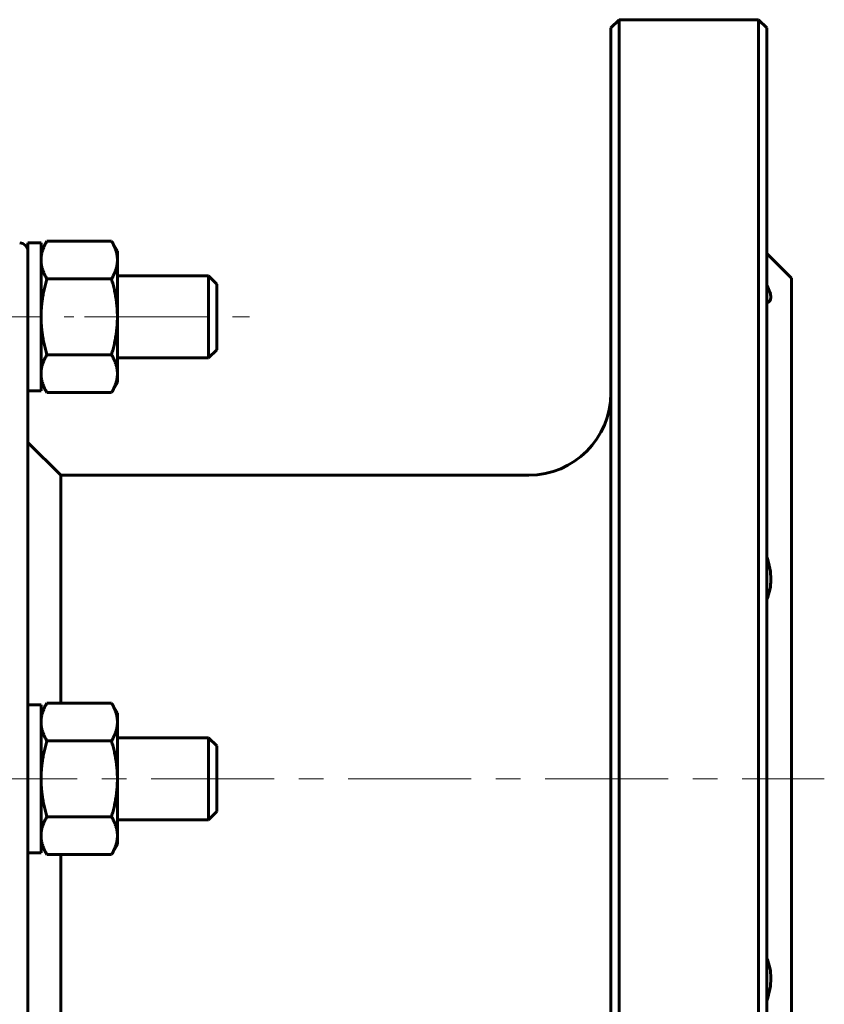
# Model space of a CAD drawing. Header units: millimetres. Extents: x 0 to 420, y 0 to 297.
# Tile 7 of 9: x 161 to 210, y 159 to 219. Entities that reach past the tile are written whole.
import ezdxf

# ---------------------------------------------------------------- set-up
doc = ezdxf.new("R2010")
doc.units = ezdxf.units.MM
doc.linetypes.add('K5LT_AXLED', pattern=[12, 7.5, -1.5, 1.5, -1.5])
doc.linetypes.add('K5LT_BASIC', pattern=[0])
doc.layers.add('Системный слой (1)', color=251, linetype='Continuous', true_color=0x6c6c6c)

# ---------------------------------------------------------------- blocks, each defined once
blk = doc.blocks.new('U0')
at = {"layer": 'Системный слой (1)', "color": 150, "linetype": 'K5LT_BASIC', "lineweight": 60, "true_color": 0x0080ff}
for p, q in [((161.917, 176.345), (161.917, 176.948)), ((161.917, 167.948), (161.917, 176.345))]:
    blk.add_line(p, q, dxfattribs=at)
blk = doc.blocks.new('U5')
at = {"layer": 'Системный слой (1)', "color": 150, "linetype": 'K5LT_BASIC', "lineweight": 60, "true_color": 0x0080ff}
for p, q in [((207.617, 202.948), (207.617, 172.448)), ((207.617, 172.448), (207.617, 141.948))]:
    blk.add_line(p, q, dxfattribs=at)
blk = doc.blocks.new('U8')
at = {"layer": 'Системный слой (1)', "color": 150, "linetype": 'K5LT_BASIC', "lineweight": 60, "true_color": 0x0080ff}
for p, q in [((172.117, 203.094), (172.117, 200.594)), ((172.117, 200.594), (172.117, 198.094))]:
    blk.add_line(p, q, dxfattribs=at)
blk = doc.blocks.new('U10')
at = {"layer": 'Системный слой (1)', "color": 150, "linetype": 'K5LT_BASIC', "lineweight": 60, "true_color": 0x0080ff}
for p, q in [((206.117, 172.448), (206.117, 218.198)), ((206.117, 126.698), (206.117, 172.448))]:
    blk.add_line(p, q, dxfattribs=at)
blk = doc.blocks.new('U11')
at = {"layer": 'Системный слой (1)', "color": 150, "linetype": 'K5LT_BASIC', "lineweight": 60, "true_color": 0x0080ff}
for p, q in [((172.617, 172.448), (172.617, 174.448)), ((172.617, 170.448), (172.617, 172.448))]:
    blk.add_line(p, q, dxfattribs=at)
blk = doc.blocks.new('U13')
at = {"layer": 'Системный слой (1)', "color": 150, "linetype": 'K5LT_BASIC', "lineweight": 60, "true_color": 0x0080ff}
for p, q in [((172.117, 174.948), (172.117, 172.448)), ((172.117, 172.448), (172.117, 169.948))]:
    blk.add_line(p, q, dxfattribs=at)
blk = doc.blocks.new('U14')
at = {"layer": 'Системный слой (1)', "color": 150, "linetype": 'K5LT_BASIC', "lineweight": 60, "true_color": 0x0080ff}
for p, q in [((196.617, 218.198), (196.617, 172.448)), ((196.617, 172.448), (196.617, 126.698))]:
    blk.add_line(p, q, dxfattribs=at)
blk = doc.blocks.new('U15')
at = {"layer": 'Системный слой (1)', "color": 150, "linetype": 'K5LT_BASIC', "lineweight": 60, "true_color": 0x0080ff}
for p, q in [((172.617, 200.594), (172.617, 202.594)), ((172.617, 198.594), (172.617, 200.594))]:
    blk.add_line(p, q, dxfattribs=at)

msp = doc.modelspace()

# ---------------------------------------------------------------- linework, layer by layer
at = {"layer": 'Системный слой (1)', "color": 150, "linetype": 'K5LT_BASIC', "lineweight": 60, "true_color": 0x0080ff}
for p, q in [((196.6172, 218.1982), (197.1172, 218.6982)), ((197.1172, 172.4482), (197.1172, 218.6982)), ((205.6172, 218.6982), (197.1172, 218.6982)), ((206.1172, 218.1982), (205.6172, 218.6982)), ((205.6172, 218.6982), (205.6172, 172.4482)), ((161.9172, 204.5941), (162.2745, 205.2129)), ((166.21, 205.2129), (162.2745, 205.2129)), ((166.5672, 204.5941), (166.21, 205.2129)), ((161.1172, 198.2146), (161.1172, 205.0941)), ((161.1172, 205.0941), (161.9172, 205.0941)), ((161.9172, 196.0941), (161.9172, 205.0941)), ((166.5672, 204.5941), (166.5672, 204.0582)), ((166.5672, 204.0582), (166.5672, 200.5941)), ((207.6172, 202.9482), (206.1172, 204.4482)), ((166.21, 202.9035), (162.2745, 202.9035)), ((172.1172, 203.0941), (166.5672, 203.0941)), ((172.6172, 202.5941), (172.1172, 203.0941)), ((166.5672, 200.5941), (166.5672, 197.13)), ((172.6172, 198.5941), (172.1172, 198.0941)), ((161.1172, 189.691), (161.1172, 198.2146)), ((166.21, 198.2847), (162.2745, 198.2847)), ((172.1172, 198.0941), (166.5672, 198.0941)), ((166.5672, 197.13), (166.5672, 196.5941)), ((161.9172, 196.5941), (162.2745, 195.9753)), ((166.5672, 196.5941), (166.21, 195.9753)), ((161.1172, 196.0941), (161.9172, 196.0941)), ((166.21, 195.9753), (162.2745, 195.9753)), ((163.1172, 190.9482), (161.1172, 192.9482)), ((191.6172, 190.9482), (163.1172, 190.9482)), ((163.1172, 177.067), (163.1172, 190.9482)), ((161.1172, 186.1653), (161.1172, 189.691)), ((161.1172, 183.1701), (161.1172, 186.1653)), ((161.1172, 180.6064), (161.1172, 183.1701)), ((161.1172, 176.9482), (161.1172, 180.6064)), ((161.9172, 176.4482), (162.2745, 177.067)), ((166.21, 177.067), (162.2745, 177.067)), ((166.5672, 176.4482), (166.21, 177.067)), ((161.1172, 176.3453), (161.1172, 176.9482)), ((161.1172, 176.9482), (161.9172, 176.9482)), ((166.5672, 176.4482), (166.5672, 175.9123)), ((161.1172, 167.9482), (161.1172, 176.3453)), ((166.5672, 175.9123), (166.5672, 172.4482)), ((166.21, 174.7576), (162.2745, 174.7576)), ((172.1172, 174.9482), (166.5672, 174.9482)), ((172.6172, 174.4482), (172.1172, 174.9482)), ((166.5672, 172.4482), (166.5672, 168.9841)), ((197.1172, 126.1982), (197.1172, 172.4482)), ((205.6172, 172.4482), (205.6172, 126.1982)), ((172.6172, 170.4482), (172.1172, 169.9482)), ((166.21, 170.1388), (162.2745, 170.1388)), ((172.1172, 169.9482), (166.5672, 169.9482)), ((166.5672, 168.9841), (166.5672, 168.4482)), ((161.9172, 168.4482), (162.2745, 167.8294)), ((166.5672, 168.4482), (166.21, 167.8294)), ((161.1172, 167.9482), (161.9172, 167.9482)), ((161.1172, 164.29), (161.1172, 167.9482)), ((166.21, 167.8294), (162.2745, 167.8294)), ((163.1172, 153.9482), (163.1172, 167.8294)), ((161.1172, 161.7264), (161.1172, 164.29)), ((161.1172, 158.7312), (161.1172, 161.7264)), ((161.1172, 155.2055), (161.1172, 158.7312))]:
    msp.add_line(p, q, dxfattribs=at)
at = {"layer": 'Системный слой (1)', "color": 30, "linetype": 'K5LT_AXLED', "lineweight": 18, "true_color": 0xff8000}
for p, q in [((106.3172, 200.5941), (163.9172, 200.5941)), ((164.5672, 200.5941), (174.6172, 200.5941)), ((60.6172, 172.4482), (209.6172, 172.4482))]:
    msp.add_line(p, q, dxfattribs=at)
at = {"layer": 'Системный слой (1)', "color": 150, "linetype": 'K5LT_BASIC', "lineweight": 60, "true_color": 0x0080ff}
for centre, radius, start, end in [((160.6172, 204.5941), 0.5, 0, 90), ((191.6172, 195.9482), 5, 270, 0)]:
    msp.add_arc(centre, radius, start, end, dxfattribs=at)
for points in [[(162.2745, 205.2129), (161.9172, 204.5941), (161.9172, 204.0582)], [(166.5672, 204.0582), (166.5672, 204.5941), (166.21, 205.2129)], [(161.9172, 204.0582), (161.9172, 203.5223), (162.2745, 202.9035)], [(166.21, 202.9035), (166.5672, 203.5223), (166.5672, 204.0582)], [(162.2745, 202.9035), (161.9172, 201.6659), (161.9172, 200.5941)], [(166.5672, 200.5941), (166.5672, 201.6659), (166.21, 202.9035)], [(161.9172, 200.5941), (161.9172, 199.5223), (162.2745, 198.2847)], [(166.21, 198.2847), (166.5672, 199.5223), (166.5672, 200.5941)], [(162.2745, 198.2847), (161.9172, 197.6659), (161.9172, 197.13)], [(166.5672, 197.13), (166.5672, 197.6659), (166.21, 198.2847)], [(161.9172, 197.13), (161.9172, 196.5941), (162.2745, 195.9753)], [(166.21, 195.9753), (166.5672, 196.5941), (166.5672, 197.13)], [(162.2745, 177.067), (161.9172, 176.4482), (161.9172, 175.9123)], [(166.5672, 175.9123), (166.5672, 176.4482), (166.21, 177.067)], [(161.9172, 175.9123), (161.9172, 175.3764), (162.2745, 174.7576)], [(166.21, 174.7576), (166.5672, 175.3764), (166.5672, 175.9123)], [(162.2745, 174.7576), (161.9172, 173.52), (161.9172, 172.4482)], [(166.5672, 172.4482), (166.5672, 173.52), (166.21, 174.7576)], [(161.9172, 172.4482), (161.9172, 171.3764), (162.2745, 170.1388)], [(166.21, 170.1388), (166.5672, 171.3764), (166.5672, 172.4482)], [(162.2745, 170.1388), (161.9172, 169.52), (161.9172, 168.9841)], [(166.5672, 168.9841), (166.5672, 169.52), (166.21, 170.1388)], [(161.9172, 168.9841), (161.9172, 168.4482), (162.2745, 167.8294)], [(166.21, 167.8294), (166.5672, 168.4482), (166.5672, 168.9841)]]:
    msp.add_rational_spline(points, [1, 1.0379548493, 1], degree=2, dxfattribs=at)
for points in [[(206.1172, 201.4528), (206.2793, 201.4893), (206.3672, 201.6026), (206.3672, 201.9602), (206.2793, 202.2153), (206.1172, 202.5162)], [(206.1172, 183.399), (206.2793, 183.7515), (206.3672, 184.1669), (206.3672, 185.03), (206.2793, 185.5041), (206.1172, 185.9661)], [(206.1172, 158.9304), (206.2793, 159.3923), (206.3672, 159.8665), (206.3672, 160.7296), (206.2793, 161.145), (206.1172, 161.4974)]]:
    msp.add_open_spline(points, degree=3, knots=[2.46831513, 2.46831513, 2.46831513, 2.46831513, 2.74858917, 2.74858917, 3.02886321, 3.02886321, 3.02886321, 3.02886321], dxfattribs=at)

# ---------------------------------------------------------------- block references
at = {"layer": 'Системный слой (1)'}
for name in ['U14', 'U10', 'U8', 'U5', 'U15', 'U0', 'U13', 'U11']:
    msp.add_blockref(name, (0, 0), dxfattribs=at)

doc.saveas('drawing.dxf')
